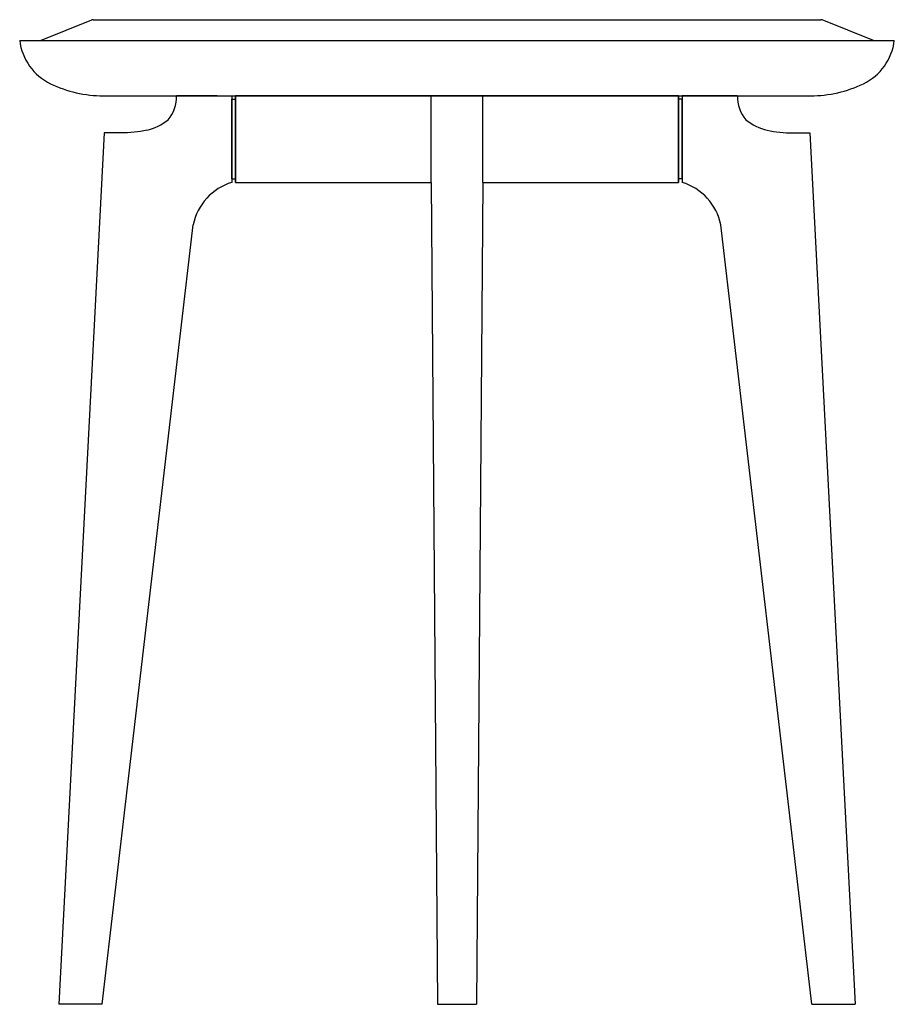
# Model space of a CAD drawing. Extents: x 210345.6 to 210396.1, y -201364.4 to -201307.5.
import ezdxf

# ---------------------------------------------------------------- set-up
doc = ezdxf.new("R2010")
doc.units = 0
doc.header["$LTSCALE"] = 10
doc.layers.add('GIORGETTI', color=29, linetype='CONTINUOUS')

msp = doc.modelspace()

# ---------------------------------------------------------------- linework, layer by layer
at = {"layer": 'GIORGETTI'}
for p, q in [((210346.776, -201308.726), (210349.74, -201307.54)), ((210349.814, -201307.526), (210391.857, -201307.526)), ((210394.896, -201308.726), (210391.931, -201307.54)), ((210345.576, -201308.726), (210396.096, -201308.726)), ((210350.41, -201311.926), (210391.261, -201311.926)), ((210356.991, -201311.926), (210354.641, -201311.926)), ((210354.647, -201311.926), (210357.835, -201311.926)), ((210357.835, -201311.926), (210357.835, -201316.927)), ((210357.835, -201312.126), (210357.835, -201316.726)), ((210357.835, -201312.126), (210357.835, -201316.726)), ((210357.835, -201316.726), (210357.835, -201312.126)), ((210357.835, -201312.126), (210358.035, -201312.126)), ((210358.035, -201311.926), (210358.035, -201316.926)), ((210358.035, -201316.926), (210358.035, -201311.926)), ((210358.035, -201311.926), (210358.035, -201316.926)), ((210383.635, -201311.926), (210358.035, -201311.926)), ((210358.035, -201316.726), (210358.035, -201312.126)), ((210369.335, -201316.926), (210369.335, -201311.926)), ((210372.335, -201316.926), (210372.335, -201311.926)), ((210383.635, -201311.926), (210383.635, -201316.926)), ((210383.635, -201316.926), (210383.635, -201311.926)), ((210383.635, -201311.926), (210383.635, -201316.926)), ((210383.635, -201316.726), (210383.635, -201312.126)), ((210383.835, -201312.126), (210383.635, -201312.126)), ((210387.024, -201311.926), (210383.835, -201311.926)), ((210383.835, -201311.926), (210383.835, -201316.927)), ((210383.835, -201312.126), (210383.835, -201316.726)), ((210383.835, -201312.126), (210383.835, -201316.726)), ((210383.835, -201312.126), (210383.835, -201316.726)), ((210383.835, -201316.726), (210383.835, -201312.126)), ((210384.68, -201311.926), (210387.03, -201311.926)), ((210350.456, -201314.073), (210347.836, -201364.426)), ((210351.409, -201314.073), (210350.456, -201314.073)), ((210369.335, -201316.926), (210369.335, -201314.426)), ((210372.335, -201316.926), (210372.335, -201314.426)), ((210390.262, -201314.073), (210391.215, -201314.073)), ((210391.215, -201314.073), (210393.835, -201364.426)), ((210357.835, -201316.726), (210358.035, -201316.726)), ((210383.835, -201316.726), (210383.635, -201316.726)), ((210358.035, -201316.926), (210369.335, -201316.926)), ((210369.335, -201316.926), (210369.709, -201364.426)), ((210372.335, -201316.926), (210371.962, -201364.426)), ((210372.335, -201316.926), (210383.635, -201316.926)), ((210350.33, -201364.426), (210355.6, -201319.38)), ((210391.341, -201364.426), (210386.071, -201319.38)), ((210350.33, -201364.426), (210347.836, -201364.426)), ((210349.083, -201364.426), (210347.836, -201364.426)), ((210369.709, -201364.426), (210371.962, -201364.426)), ((210391.341, -201364.426), (210393.835, -201364.426)), ((210392.588, -201364.426), (210393.835, -201364.426))]:
    msp.add_line(p, q, dxfattribs=at)
for points in [[(210357.835, -201312.476), (210357.835, -201316.376)], [(210383.835, -201312.476), (210383.835, -201316.376)]]:
    msp.add_lwpolyline(points, dxfattribs=at)
for centre, radius, start, end in [((210349.814, -201307.726), 0.2, 90, 111.8014), ((210391.857, -201307.726), 0.2, 68.1986, 90), ((210348.753, -201308.346), 3.2, 186.8236, 244.1511), ((210392.918, -201308.346), 3.2, 295.8489, 353.1764), ((210350.41, -201304.926), 7, 244.1511, 270), ((210391.261, -201304.926), 7, 270, 295.8489), ((210352.558, -201311.973), 2.083, 320.0392, 1.2812), ((210389.113, -201311.973), 2.083, 178.7188, 219.9608), ((210352.15, -201310.761), 3.243, 283.5775, 308.1795), ((210389.521, -201310.761), 3.243, 231.8205, 256.4225), ((210358.763, -201320.016), 3.227, 106.706, 168.6235), ((210382.908, -201320.016), 3.227, 11.3765, 73.294)]:
    msp.add_arc(centre, radius, start, end, dxfattribs=at)
at = {"layer": 'GIORGETTI', "extrusion": (0, 0, -1)}
msp.add_ellipse((210350.887, -201312.31), major_axis=(-3.736, 0.322), ratio=0.463921, start_param=4.100316, end_param=4.532327, dxfattribs=at)
at = {"layer": 'GIORGETTI'}
msp.add_ellipse((210390.784, -201312.31), major_axis=(3.736, 0.322), ratio=0.463921, start_param=4.100316, end_param=4.532327, dxfattribs=at)

doc.saveas('drawing.dxf')
